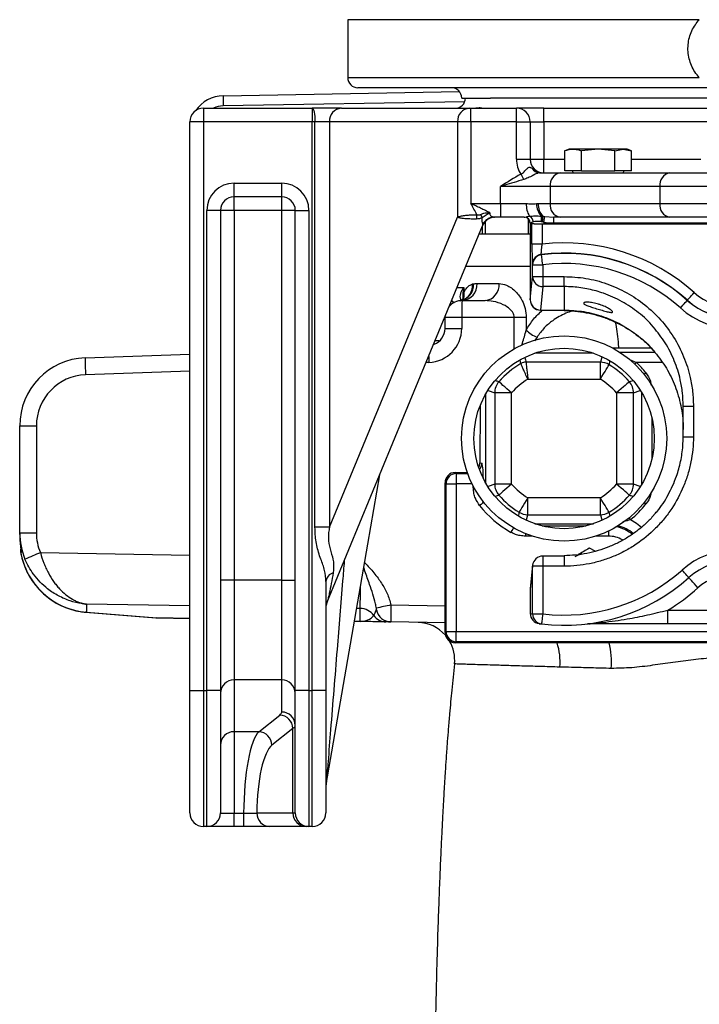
# Model space of a CAD drawing. Extents: x 36 to 632, y 43 to 1270.
# Tile 2 of 15: x 125 to 325, y 334 to 623. Entities that reach past the tile are written whole.
import ezdxf

# ---------------------------------------------------------------- set-up
doc = ezdxf.new("R2010")
doc.units = 0
doc.layers.get('0').update_dxf_attribs({"linetype": 'CONTINUOUS'})

msp = doc.modelspace()

# ---------------------------------------------------------------- linework, layer by layer
at = {"color": 7, "linetype": 'CONTINUOUS'}
for p, q in [((221.79, 623.03), (221.79, 606.03)), ((325.13, 623.03), (221.79, 623.03)), ((221.79, 606.03), (325.13, 606.03)), ((185.21, 600.7), (254.63, 601.92)), ((443.79, 603.03), (224.79, 603.03)), ((256.18, 598.94), (185.19, 597.7)), ((255.29, 600.03), (263.8, 600.03)), ((414.39, 600.03), (263.8, 600.03)), ((179.39, 597.03), (211.39, 597.03)), ((179.39, 597.03), (179.39, 593.03)), ((219.92, 597.03), (211.39, 597.03)), ((211.39, 597.03), (211.39, 593.03)), ((219.92, 597.03), (257.56, 597.03)), ((257.56, 597.03), (258, 597.03)), ((258, 597.03), (271.39, 597.03)), ((258, 593.03), (258, 597.03)), ((279.39, 597.03), (271.39, 597.03)), ((271.39, 593.03), (271.39, 597.03)), ((279.39, 597.03), (391.39, 597.03)), ((279.39, 593.03), (279.39, 597.03)), ((175.39, 426.03), (175.39, 593.03)), ((179.39, 593.03), (175.39, 593.03)), ((211.39, 593.03), (179.39, 593.03)), ((179.39, 593.03), (179.39, 426.03)), ((212.18, 593.03), (211.39, 593.03)), ((211.39, 426.03), (211.39, 593.03)), ((212.18, 473.94), (212.18, 593.03)), ((216.45, 593.03), (212.18, 593.03)), ((254.09, 593.03), (216.45, 593.03)), ((216.45, 593.03), (216.45, 473.94)), ((258, 593.03), (254.09, 593.03)), ((254.09, 593.03), (254.09, 565.03)), ((258, 593.03), (258, 569.03)), ((271.39, 593.03), (258, 593.03)), ((271.39, 582.03), (271.39, 593.03)), ((271.39, 593.03), (275.39, 593.03)), ((275.39, 593.03), (275.39, 582.03)), ((275.39, 593.03), (279.39, 593.03)), ((279.39, 593.03), (279.39, 582.03)), ((391.39, 593.03), (279.39, 593.03)), ((286.89, 585.03), (285.57, 584.55)), ((285.57, 578.63), (285.57, 584.55)), ((288.03, 585.03), (286.89, 585.03)), ((295.39, 585.03), (288.03, 585.03)), ((295.39, 585.03), (290.48, 584.55)), ((290.48, 578.63), (290.48, 584.55)), ((300.3, 584.55), (295.39, 585.03)), ((302.75, 585.03), (295.39, 585.03)), ((300.3, 584.55), (302.75, 585.03)), ((300.3, 578.63), (300.3, 584.55)), ((302.75, 585.03), (305.2, 584.55)), ((303.89, 585.03), (302.75, 585.03)), ((305.2, 584.55), (303.89, 585.03)), ((305.2, 578.63), (305.2, 584.55)), ((271.39, 582.03), (275.39, 582.03)), ((275.39, 582.03), (279.39, 582.03)), ((279.39, 578.03), (279.39, 582.03)), ((279.39, 582.03), (285.57, 582.03)), ((305.2, 582.03), (325.57, 582.03)), ((290.48, 578.63), (285.57, 578.63)), ((287.73, 578.63), (288.07, 578.03)), ((290.48, 578.63), (300.3, 578.63)), ((305.2, 578.63), (300.3, 578.63)), ((302.7, 578.03), (303.05, 578.63)), ((278.12, 578.03), (284.22, 578.03)), ((284.22, 578.03), (316.45, 578.03)), ((316.45, 578.03), (354.33, 578.03)), ((188.39, 575.03), (202.39, 575.03)), ((188.39, 571.03), (188.39, 575.03)), ((202.39, 571.03), (202.39, 575.03)), ((281.31, 574.03), (266.74, 574.03)), ((266.74, 569.03), (266.74, 574.03)), ((313.54, 574.03), (281.31, 574.03)), ((281.31, 574.03), (281.31, 569.03)), ((313.54, 574.03), (313.54, 569.03)), ((357.24, 574.03), (313.54, 574.03)), ((202.39, 571.03), (188.39, 571.03)), ((188.39, 567.03), (188.39, 571.03)), ((202.39, 567.03), (202.39, 571.03)), ((180.39, 426.03), (180.39, 567.03)), ((184.39, 567.03), (180.39, 567.03)), ((184.39, 567.03), (184.39, 426.03)), ((188.39, 567.03), (184.39, 567.03)), ((188.39, 567.03), (188.39, 458.43)), ((202.39, 567.03), (188.39, 567.03)), ((202.39, 458.43), (202.39, 567.03)), ((206.39, 567.03), (202.39, 567.03)), ((206.39, 426.03), (206.39, 567.03)), ((206.39, 567.03), (210.39, 567.03)), ((210.39, 567.03), (210.39, 426.03)), ((258, 569.03), (266.74, 569.03)), ((266.74, 569.03), (274.29, 569.03)), ((266.74, 569.03), (266.74, 565.03)), ((277.8, 569.03), (281.31, 569.03)), ((281.31, 569.03), (313.54, 569.03)), ((313.54, 569.03), (357.24, 569.03)), ((216.45, 473.94), (254.09, 565.03)), ((266.74, 565.03), (264.9, 565.03)), ((273.68, 565.03), (266.74, 565.03)), ((274.78, 564.58), (274.78, 560.03)), ((278.71, 565.35), (279.2, 565.31)), ((279.2, 565.31), (279.71, 565.24)), ((279.71, 565.24), (282.39, 565.03)), ((284.22, 565.03), (282.39, 565.03)), ((282.39, 563.23), (282.39, 565.03)), ((316.45, 565.03), (284.22, 565.03)), ((354.33, 565.03), (316.45, 565.03)), ((261.31, 562.16), (261.31, 560.03)), ((262.23, 563.74), (262.23, 560.03)), ((275.39, 563.23), (275.39, 563.03)), ((275.45, 563.23), (275.39, 563.23)), ((276.6, 563.03), (275.39, 563.03)), ((275.44, 563.03), (275.44, 540.72)), ((275.95, 557.12), (275.95, 563.03)), ((276.6, 563.03), (278.95, 563.03)), ((278.95, 563.03), (391.83, 563.03)), ((278.95, 563.03), (278.95, 557.12)), ((279.39, 563.53), (279.39, 563.03)), ((391.39, 563.03), (279.39, 563.03)), ((388.39, 563.23), (282.39, 563.23)), ((261.31, 560.03), (260.28, 560.03)), ((262.23, 560.03), (261.31, 560.03)), ((274.78, 560.03), (262.23, 560.03)), ((275.44, 560.03), (274.78, 560.03)), ((278.95, 557.12), (275.95, 557.12)), ((278.68, 554.06), (278.75, 554)), ((275.44, 550.53), (256.47, 550.53)), ((276.12, 551.02), (279.12, 551.02)), ((276.12, 547.59), (276.12, 551.02)), ((279.12, 551.02), (279.12, 547.59)), ((275.44, 540.72), (276.12, 547.59)), ((276.12, 547.59), (279.12, 547.59)), ((279.12, 547.59), (285.39, 547.59)), ((279.12, 547.59), (279.12, 544.64)), ((285.39, 544.64), (285.39, 547.59)), ((255.88, 544.37), (255.88, 542.79)), ((258.45, 545.4), (258.77, 545.47)), ((259.83, 545.53), (266.27, 545.53)), ((279.12, 544.64), (278.44, 537.76)), ((285.39, 544.64), (279.12, 544.64)), ((285.39, 544.64), (285.39, 537.76)), ((255.16, 540.6), (255.01, 540.87)), ((255.33, 540.61), (255.01, 540.87)), ((255.56, 541.03), (255.56, 540.7)), ((255.36, 540.61), (254.98, 540.52)), ((255.39, 540.53), (262.21, 540.53)), ((321.56, 540.59), (321.61, 540.64)), ((250.4, 535.89), (250.39, 535.53)), ((250.39, 532.36), (250.39, 535.53)), ((255.3, 535.53), (250.39, 535.53)), ((255.3, 535.53), (255.3, 532.36)), ((270.75, 535.53), (255.3, 535.53)), ((274.26, 535.53), (270.75, 535.53)), ((270.75, 526.39), (270.75, 535.53)), ((274.26, 535.53), (274.26, 531.87)), ((278.44, 537.76), (285.39, 537.76)), ((278.44, 537.76), (278.44, 537.72)), ((278.44, 537.72), (285.39, 537.72)), ((285.39, 537.76), (285.39, 537.72)), ((250.39, 532.36), (255.3, 532.36)), ((277.43, 529.79), (276.72, 528.74)), ((247.51, 528.77), (248.63, 528.76)), ((310.94, 526.59), (299.65, 526.59)), ((310.95, 526.58), (299.67, 526.58)), ((144.67, 523.73), (175.39, 524.83)), ((294, 525.09), (276.78, 525.09)), ((296.45, 523.92), (296.04, 522.43)), ((301.78, 525.33), (312.02, 525.33)), ((245.66, 522.36), (244.85, 522.33)), ((272.69, 522.03), (272.46, 523.03)), ((296.04, 522.43), (274.19, 522.43)), ((296.04, 517.45), (296.04, 522.43)), ((304.58, 523.23), (306.63, 522.35)), ((314.26, 522.35), (306.63, 522.35)), ((175.39, 519.83), (144.76, 518.73)), ((274.73, 517.45), (296.04, 517.45)), ((305.55, 516.96), (304.57, 516.68)), ((262.33, 513.09), (262.33, 486.98)), ((263.12, 514.09), (264.99, 513.42)), ((264.99, 513.42), (264.99, 486.65)), ((269.97, 513.42), (264.99, 513.42)), ((269.97, 486.65), (269.97, 513.42)), ((300.81, 513.42), (300.81, 486.65)), ((305.79, 513.42), (300.81, 513.42)), ((305.79, 513.42), (307.77, 514.14)), ((305.79, 486.65), (305.79, 513.42)), ((308.21, 486.56), (308.21, 513.5)), ((260.72, 509.71), (260.59, 492.87)), ((260.73, 509.74), (260.6, 492.85)), ((320.39, 500.55), (320.39, 509.55)), ((320.39, 509.55), (323.39, 509.55)), ((323.39, 509.55), (323.39, 500.55)), ((125.39, 472.32), (125.39, 503.74)), ((125.39, 503.74), (130.3, 503.74)), ((130.3, 503.74), (130.3, 472.32)), ((311.2, 506.04), (311.2, 494.03)), ((320.39, 500.55), (323.39, 500.55)), ((260.58, 492.67), (260.59, 492.64)), ((260.59, 492.87), (260.6, 492.85)), ((260.6, 492.85), (261.17, 492.73)), ((253.39, 490.03), (256.94, 490.03)), ((253.39, 490.03), (253.68, 489.73)), ((253.68, 489.73), (257.05, 489.73)), ((253.68, 489.73), (253.68, 486.73)), ((250.39, 443.03), (250.39, 487.03)), ((250.69, 486.73), (250.39, 487.03)), ((250.69, 443.33), (250.69, 486.73)), ((250.69, 486.73), (253.68, 486.73)), ((258.33, 486.73), (253.68, 486.73)), ((253.68, 486.73), (253.68, 443.33)), ((258.7, 485.69), (258.7, 486)), ((264.99, 486.65), (263.1, 485.96)), ((269.97, 486.65), (264.99, 486.65)), ((305.79, 486.65), (300.81, 486.65)), ((307.78, 485.92), (305.79, 486.65)), ((258.87, 485.69), (258.7, 485.69)), ((265.13, 483.08), (266.21, 483.38)), ((296.04, 482.61), (274.73, 482.61)), ((274.73, 477.63), (274.73, 482.61)), ((296.04, 477.63), (296.04, 482.61)), ((274.31, 476.09), (274.73, 477.63)), ((274.73, 477.63), (296.04, 477.63)), ((296.04, 477.63), (296.45, 476.14)), ((298.88, 477.24), (298.64, 478.36)), ((276.78, 474.97), (294, 474.97)), ((278.92, 474.33), (291.86, 474.33)), ((125.39, 471.78), (125.39, 472.32)), ((125.39, 472.32), (130.3, 472.32)), ((216.45, 473.94), (212.18, 473.94)), ((274.01, 472.11), (274.01, 471.35)), ((298.39, 472.83), (298.39, 471.35)), ((276.11, 471.35), (274.01, 471.35)), ((298.39, 471.35), (294.67, 471.35)), ((131.47, 466.49), (175.39, 465.8)), ((294.53, 466.9), (292.89, 467.85)), ((276.14, 462.8), (275.45, 455.92)), ((276.14, 462.8), (276.12, 462.5)), ((285.39, 465.5), (279.12, 465.5)), ((279.12, 465.5), (279.12, 462.5)), ((285.39, 465.5), (285.39, 462.5)), ((276.12, 462.5), (275.44, 455.63)), ((279.12, 462.5), (276.12, 462.5)), ((276.12, 448.52), (276.12, 462.5)), ((279.12, 462.5), (279.12, 448.52)), ((285.39, 462.5), (279.12, 462.5)), ((188.39, 458.43), (184.39, 458.43)), ((188.39, 458.43), (188.39, 429.09)), ((202.39, 458.43), (188.39, 458.43)), ((202.39, 458.43), (206.39, 458.43)), ((202.39, 429.09), (202.39, 458.43)), ((215.39, 458.01), (215.39, 426.03)), ((275.45, 455.92), (275.44, 455.63)), ((275.44, 455.63), (275.44, 448.61)), ((175.39, 450.88), (145.04, 451.36)), ((145.04, 451.36), (145.04, 449.02)), ((144.75, 449.01), (165.38, 447.34)), ((145.04, 449.02), (144.76, 449.01)), ((145.04, 449.02), (165.66, 447.35)), ((225.47, 450.09), (224.42, 450.11)), ((225.47, 446.31), (225.47, 450.09)), ((234.47, 451.13), (250.39, 450.85)), ((276.12, 448.52), (279.12, 448.52)), ((315.84, 445.61), (315.84, 449.61)), ((315.84, 449.61), (354.94, 449.61)), ((165.38, 447.34), (165.66, 447.35)), ((165.66, 447.35), (175.39, 447.18)), ((175.39, 447.16), (165.66, 447.33)), ((223.76, 446.34), (225.47, 446.31)), ((225.47, 446.28), (223.76, 446.31)), ((250.39, 445.85), (234.5, 446.13)), ((278.26, 445.62), (278.26, 445.61)), ((278.26, 445.61), (278.32, 445.61)), ((354.94, 445.61), (315.84, 445.61)), ((250.39, 443.03), (250.69, 443.33)), ((250.69, 443.33), (253.68, 443.33)), ((253.68, 443.33), (417.09, 443.33)), ((253.68, 440.33), (253.68, 443.33)), ((253.68, 440.33), (253.39, 440.03)), ((417.39, 440.03), (253.39, 440.03)), ((417.09, 440.33), (253.68, 440.33)), ((202.39, 429.09), (188.39, 429.09)), ((188.39, 429.09), (188.39, 413.91)), ((202.39, 419.68), (202.39, 429.09)), ((175.39, 390.03), (175.39, 426.03)), ((175.39, 426.03), (179.39, 426.03)), ((179.39, 426.03), (180.39, 426.03)), ((179.39, 426.03), (179.39, 386.03)), ((184.39, 426.03), (180.39, 426.03)), ((180.39, 386.03), (180.39, 426.03)), ((184.39, 426.03), (184.39, 390.03)), ((206.39, 390.03), (206.39, 426.03)), ((210.39, 426.03), (206.39, 426.03)), ((210.39, 426.03), (211.39, 426.03)), ((210.39, 426.03), (210.39, 386.03)), ((215.39, 426.03), (211.39, 426.03)), ((211.39, 386.03), (211.39, 426.03)), ((215.39, 426.03), (215.39, 390.03)), ((195.67, 413.91), (201.84, 418.8)), ((195.67, 413.91), (188.39, 413.91)), ((188.39, 413.91), (188.39, 389.95)), ((205.71, 414.89), (199.54, 409.99)), ((205.71, 390.03), (205.71, 414.89)), ((188.39, 389.95), (191.22, 389.95)), ((188.39, 386.03), (188.39, 389.95)), ((191.22, 386.03), (191.22, 389.95)), ((195.08, 390.03), (205.71, 390.03)), ((205.71, 390.03), (206.39, 390.03)), ((180.39, 386.03), (179.39, 386.03)), ((191.22, 386.03), (188.39, 386.03)), ((209.57, 386.03), (198.95, 386.03)), ((210.39, 386.03), (209.57, 386.03)), ((211.39, 386.03), (210.39, 386.03))]:
    msp.add_line(p, q, dxfattribs=at)
at = {"color": 7, "linetype": 'CONTINUOUS', "flags": 128}
for points in [[(211.39, 597.03), (211.54, 596.96), (211.69, 596.73), (211.83, 596.36), (211.95, 595.86), (212.05, 595.25), (212.12, 594.56), (212.17, 593.81), (212.18, 593.03)], [(273.54, 576.1), (273.44, 576.27), (273.35, 576.46), (273.24, 576.64), (273.14, 576.84), (273.03, 577.04), (272.92, 577.24), (272.8, 577.45), (272.69, 577.66)], [(279.39, 563.53), (279.44, 563.82), (279.5, 564.1), (279.55, 564.36), (279.59, 564.61), (279.63, 564.82), (279.67, 565), (279.69, 565.14), (279.71, 565.24)], [(215.69, 451.78), (238.33, 506.54), (261.44, 562.47)], [(279.12, 551.02), (279.05, 551.6), (278.98, 552.15), (278.92, 552.66), (278.86, 553.11), (278.82, 553.48), (278.78, 553.76), (278.76, 553.94), (278.75, 554)], [(276.12, 551.02), (276.09, 551.06), (276.05, 551.09)], [(321.61, 540.64), (321.66, 540.69), (321.77, 540.82), (321.96, 541.03), (322.21, 541.31), (322.51, 541.65), (322.86, 542.03), (323.23, 542.45), (323.61, 542.88)], [(252.36, 540.52), (252.55, 540.37), (253.11, 539.98)], [(252.36, 540.52), (252.54, 540.37), (253.11, 539.98)], [(319.57, 538.35), (319.95, 538.79), (320.32, 539.2), (320.67, 539.58), (320.97, 539.92), (321.22, 540.2), (321.4, 540.41), (321.52, 540.54), (321.56, 540.59)], [(245.6, 524.14), (245.63, 523.34), (245.66, 522.36)], [(296.04, 517.45), (296.52, 518.24), (296.99, 519), (297.42, 519.7), (297.8, 520.33), (298.13, 520.86), (298.38, 521.28), (298.55, 521.56), (298.64, 521.7)], [(306.63, 522.35), (306.25, 521.94), (306.18, 521.87)], [(309.45, 519.27), (309.02, 518.93), (308.94, 518.86)], [(269.97, 513.42), (269.27, 514.02), (268.6, 514.61), (267.98, 515.15), (267.42, 515.63), (266.95, 516.04), (266.58, 516.36), (266.33, 516.57), (266.21, 516.68)], [(304.57, 516.68), (304.44, 516.57), (304.19, 516.36), (303.83, 516.04), (303.36, 515.63), (302.8, 515.15), (302.17, 514.61), (301.5, 514.02), (300.81, 513.42)], [(215.45, 398.37), (227.69, 468.96), (231.22, 489.35)], [(269.97, 486.65), (269.27, 486.04), (268.6, 485.46), (267.98, 484.92), (267.42, 484.43), (266.95, 484.02), (266.58, 483.71), (266.33, 483.49), (266.21, 483.38)], [(304.57, 483.38), (304.44, 483.49), (304.19, 483.71), (303.83, 484.02), (303.36, 484.43), (302.8, 484.92), (302.17, 485.46), (301.5, 486.04), (300.81, 486.65)], [(261.77, 481.29), (261.42, 481.01), (261, 480.68), (260.57, 480.34)], [(274.73, 482.61), (274.25, 481.83), (273.79, 481.07), (273.36, 480.36), (272.97, 479.73), (272.65, 479.2), (272.39, 478.79), (272.22, 478.51), (272.13, 478.36)], [(298.64, 478.36), (298.55, 478.51), (298.38, 478.79), (298.13, 479.2), (297.8, 479.73), (297.42, 480.36), (296.99, 481.07), (296.52, 481.83), (296.04, 482.61)], [(309.45, 480.79), (309.02, 481.14), (308.94, 481.21)], [(304.91, 476.2), (304.56, 476.62), (304.49, 476.71)], [(304.91, 476.2), (306.68, 475.16), (308.16, 474.02)], [(270.52, 473.8), (270.3, 473.41), (270.04, 472.95), (269.77, 472.46)], [(125.9, 466.59), (125.85, 467.03), (125.87, 467.35)], [(288.64, 465.39), (289.63, 465.88), (290.66, 466.23)], [(322.05, 459.15), (322.02, 459.19), (321.9, 459.32), (321.72, 459.53), (321.47, 459.8), (321.17, 460.14), (320.82, 460.53), (320.44, 460.95), (320.05, 461.38)], [(324.72, 456.17), (324.2, 456.75), (323.7, 457.31), (323.24, 457.82), (322.84, 458.28), (322.5, 458.65), (322.26, 458.92), (322.11, 459.09), (322.05, 459.15)], [(279.12, 448.52), (279.05, 447.94), (278.98, 447.38), (278.92, 446.87), (278.87, 446.42), (278.82, 446.05), (278.79, 445.77), (278.77, 445.6), (278.76, 445.54)], [(233.01, 446.15), (232.62, 446.16), (232.21, 446.17), (231.76, 446.18), (231.28, 446.18), (230.78, 446.19), (230.26, 446.2), (229.71, 446.21), (229.14, 446.22), (228.56, 446.23), (227.96, 446.24), (227.35, 446.25), (226.73, 446.26), (226.1, 446.27), (225.47, 446.28)]]:
    msp.add_lwpolyline(points, dxfattribs=at)
at = {"color": 7, "linetype": 'CONTINUOUS'}
for radius in [30.15, 26.5]:
    msp.add_circle((285.39, 500.03), radius, dxfattribs=at)
for centre, radius, start, end in [((224.79, 606.03), 3, 180, 270), ((252.29, 600.03), 3, 0, 90), ((185.39, 590.7), 10, 91, 145.812), ((213.86, 598.95), 28.7, 176.5049, 182.4955), ((253.39, 600.03), 3, 270, 0), ((179.39, 593.03), 4, 90, 180), ((185.31, 590.7), 7, 91, 115.3307), ((220.2, 593.28), 3.76, 94.3192, 183.7492), ((257.85, 593.28), 3.76, 94.319, 183.7493), ((271.39, 593.03), 4, 0, 90), ((279.39, 582.03), 8, 180, 213.169), ((279.39, 582.03), 4, 180, 270), ((278.19, 580.56), 2.53, 208.9391, 268.5127), ((284.87, 574.5), 3.59, 100.3458, 187.516), ((317.09, 574.5), 3.59, 100.3458, 187.516), ((188.39, 567.03), 8, 90, 180), ((202.39, 567.03), 8, 0, 90), ((188.39, 567.03), 4, 90, 180), ((202.39, 567.03), 4, 0, 90), ((280.28, 568.58), 6.01, 175.7219, 212.9078), ((282.41, 568.9), 5.13, 178.8017, 223.8726), ((282.47, 568.66), 4.68, 175.4956, 225.7357), ((284.87, 568.56), 3.59, 172.484, 259.6542), ((317.09, 568.56), 3.59, 172.484, 259.6542), ((255.64, 565.62), 4.15, 343.9647, 1.8103), ((256.1, 562.5), 5.74, 25.0591, 35.0561), ((265.17, 561.03), 4, 90.0167, 158.7614), ((264.92, 561.17), 3.86, 90.3443, 151.1901), ((273.59, 563.23), 1.8, 0, 90), ((273.66, 563.25), 1.79, 359.549, 89.5437), ((274.28, 563.48), 2.08, 4.7743, 62.5493), ((273.44, 564.53), 5.33, 351.1089, 8.8911), ((270.68, 565.44), 8.52, 347.7471, 359.1051), ((285.39, 500.14), 57.34, 48.1897, 96.4499), ((279.05, 551.09), 3, 120.5572, 179.982), ((279.12, 551.02), 3, 97.038, 179.9828), ((279.05, 551.09), 3, 97.1118, 120.5539), ((285.39, 500.14), 54.34, 48.1897, 97.0917), ((285.39, 500.14), 54.27, 48.1897, 97.021), ((285.39, 500.14), 51.27, 48.1897, 97.021), ((279.11, 547.63), 2.99, 180.6402, 270.2281), ((254.07, 545.15), 4.71, 279.2402, 3.8794), ((253.9, 544.94), 4.57, 288.5708, 5.7358), ((255.09, 545.27), 4.75, 273.5643, 3.1685), ((261.69, 545.11), 4.61, 276.4925, 5.2762), ((252.68, 541.96), 3.31, 337.6424, 14.6687), ((335.39, 556.04), 17.66, 228.1897, 311.8103), ((255.39, 535.53), 5, 90, 138.9748), ((326.98, 536.78), 71.69, 177.0015, 180.9988), ((278.44, 540.72), 3, 180, 270), ((278.43, 540.75), 2.99, 180.6404, 270.2279), ((335.39, 556.04), 23.73, 228.1897, 311.8103), ((335.39, 556.04), 20.73, 228.1897, 311.8103), ((335.39, 556.04), 20.66, 228.1897, 311.8103), ((245.3, 532.36), 10, 272.0618, 0), ((245.39, 532.36), 5, 290.6836, 0), ((280.85, 538.44), 9.3, 224.9218, 248.4223), ((145.39, 503.74), 20, 92.0618, 180), ((216.34, 522.56), 71.69, 179.0642, 183.0594), ((285.39, 500.03), 25.4, 119.9874, 139.036), ((274.19, 519.42), 3.01, 90.1176, 119.8677), ((296.03, 517.41), 5.02, 58.6713, 89.8768), ((285.39, 500.03), 25.4, 40.964, 58.5475), ((285.39, 500.03), 30.81, 38.6385, 46.4016), ((145.3, 503.74), 15, 92.0618, 180), ((270.01, 513.4), 5.02, 139.2028, 179.8333), ((285.39, 500.03), 20.42, 121.4525, 139.036), ((285.39, 500.03), 20.42, 40.964, 58.5475), ((300.77, 513.4), 5.02, 0.167, 40.797), ((258.16, 492.74), 3.01, 321.5823, 359.9171), ((253.69, 486.73), 3, 90.0202, 179.9798), ((270.01, 486.66), 5.02, 180.1671, 220.7968), ((285.39, 500.03), 20.42, 220.964, 238.5475), ((285.39, 500.03), 20.42, 301.4525, 319.036), ((300.77, 486.66), 5.02, 319.2034, 359.8326), ((285.39, 500.03), 25.4, 220.964, 238.5475), ((285.39, 500.03), 25.4, 301.4525, 319.036), ((285.39, 500.03), 31.69, 218.4296, 240.4614), ((285.39, 500.03), 30.81, 309.3234, 321.3615), ((274.74, 482.65), 5.02, 238.6722, 269.8758), ((296.03, 482.65), 5.02, 270.1242, 301.3277), ((298.39, 462.97), 11.76, 51.4319, 76.0023), ((298.39, 462.97), 11.36, 51.9204, 78.0218), ((298.39, 462.97), 8.38, 60.0633, 90), ((127.64, 467.03), 2, 162.5578, 189.4906), ((207.36, 281.94), 199.54, 112.3524, 113.7639), ((335.39, 444.24), 23, 48.1897, 131.8103), ((279.12, 462.5), 3, 90, 174.3466), ((335.39, 444.24), 20, 48.1897, 131.8103), ((218.31, 457.73), 2.93, 105.317, 174.5144), ((285.39, 500.14), 52, 263.0786, 311.8103), ((335.39, 444.24), 16, 48.1897, 131.8103), ((285.39, 500.14), 55, 263.0786, 311.8103), ((278.44, 455.63), 3, 174.3466, 180), ((285.39, 500.14), 59, 301.0688, 311.8103), ((219.39, 450.24), 4, 157.4158, 180.0012), ((225.39, 445.09), 5.01, 36.0495, 89.0498), ((321.64, 45.13), 415.25, 102.1166, 102.7189), ((234.6, 450.59), 4.46, 191.4567, 268.7708), ((278.44, 448.61), 3, 180, 262.3224), ((282.39, 500.14), 52, 262.3224, 263.0786), ((278.44, 448.61), 3, 179.9931, 262.3198), ((279.12, 448.52), 3, 179.9936, 263.075), ((165.74, 451.83), 4.5, 265.3784, 269), ((166.26, 447.34), 0.597, 178.8163, 181.1837), ((226.03, 446.3), 0.559, 178.7369, 181.2631), ((233.09, 450.64), 4.48, 215.5008, 268.9773), ((242.24, 434.99), 11, 41.405, 88.875), ((285.39, 500.14), 55, 262.3224, 262.5552), ((285.39, 500.14), 55, 262.5552, 263.0786), ((292.77, 447.76), 2.16, 270.0465, 285.4523), ((253.69, 443.33), 3, 180.0202, 269.9798), ((242.24, 434.99), 11, 353.7762, 30.1854), ((267.4, 434.6), 16.81, 354.1599, 18.8649), ((275.9, 434.45), 23.43, 355.1789, 13.7685), ((188.34, 425.13), 3.96, 89.3744, 179.36), ((202.43, 425.13), 3.96, 0.6405, 90.6254), ((202.43, 415.72), 3.96, 0.6405, 90.6258), ((201.56, 414.66), 4.15, 3.1716, 86.1084), ((188.34, 409.95), 3.96, 89.3731, 179.3608), ((195.39, 409.76), 4.15, 3.1719, 86.1081), ((219.39, 397.69), 4, 170.1557, 180.0009), ((179.39, 390.03), 4, 180, 270), ((180.39, 390.03), 4, 270, 0), ((199.02, 389.96), 3.93, 179.0238, 268.99), ((209.64, 389.96), 3.93, 179.0237, 268.9902), ((210.39, 390.03), 4, 180, 270), ((211.39, 390.03), 4, 270, 0)]:
    msp.add_arc(centre, radius, start, end, dxfattribs=at)
for centre, major_axis, ratio, start_param, end_param in [((260.56, 535.53), (-2.68, 9.94), 0.424971, 0.643968, 0.90327), ((257.04, 492.96), (3.55, -0.37), 0.840052, 5.934616, 6.301462), ((257.57, 492.86), (2.88, 0.96), 0.982575, 5.883963, 5.952255), ((261.17, 486.73), (0, 6), 0.087489, 4.959587, 6.265732), ((253.39, 487.03), (-2.12, 2.12), 0.999695, 5.497939, 7.068431), ((145.39, 472.35), (4.59, 19.53), 0.996924, 1.802255, 2.199813), ((145.39, 471.75), (-4.59, 19.53), 0.996924, 1.339338, 1.373233), ((145.3, 472.35), (2.41, 14.89), 0.994227, 1.732007, 2.129566), ((145.39, 469.06), (-13.88, 15.13), 0.952123, 0.97067, 2.357415), ((145.39, 467.03), (20, 0), 0.099452, 3.308191, 3.367959), ((225.39, 465.01), (-0.08, 15), 0.005814, 3.246191, 4.091708), ((225.39, 450.79), (4.95, -0.81), 0.89025, 4.874157, 5.80195), ((253.39, 443.03), (-2.12, -2.12), 0.999695, 5.497939, 7.068431), ((186.39, 419.68), (16, 0), 0.212557, 6.021386, 6.283185), ((196.84, 389.45), (0, 25), 0.225077, 0.20944, 1.550796), ((186.39, 415.77), (20, 0), 0.170045, 6.021386, 6.283185), ((200.71, 389.45), (0, 21), 0.267949, 0.20944, 1.543175)]:
    msp.add_ellipse(centre, major_axis=major_axis, ratio=ratio, start_param=start_param, end_param=end_param, dxfattribs=at)
for points, knots in [([(325.13, 606.03), (324.68, 606.57), (323.77, 607.65), (322.78, 609.52), (322.1, 611.52), (321.77, 613.61), (321.79, 615.72), (322.16, 617.79), (322.89, 619.77), (323.87, 621.55), (324.72, 622.55), (325.13, 623.03)], [0, 0, 0, 0, 0.112712, 0.22542, 0.338155, 0.450886, 0.563156, 0.675428, 0.78749, 0.899555, 1, 1, 1, 1]), ([(258.48, 597.05), (258.82, 597.07), (259.79, 597.13), (260.87, 597.28), (261.26, 597.07), (261.24, 597.04), (261.23, 597.04)], [0, 0, 0, 0, 0.201055, 0.577241, 0.981367, 1, 1, 1, 1]), ([(285.57, 584.55), (285.6, 584.56), (286.41, 584.86), (287.23, 584.94), (288.03, 585.03)], [0, 0, 0, 0, 0.029596, 1, 1, 1, 1]), ([(288.03, 585.03), (288.64, 584.98), (289.47, 584.91), (290.28, 584.62), (290.48, 584.55)], [0, 0, 0, 0, 0.7513995, 1, 1, 1, 1]), ([(272.69, 577.66), (272.88, 577.74), (273.05, 577.86), (273.36, 578.11), (273.51, 578.25), (273.78, 578.53), (273.91, 578.67), (274.16, 578.94), (274.29, 579.07), (274.53, 579.31), (274.65, 579.42), (274.9, 579.59), (275.02, 579.65), (275.22, 579.68), (275.28, 579.68), (275.42, 579.66), (275.49, 579.64), (275.69, 579.54), (275.83, 579.44), (275.97, 579.34)], [0, 0, 0, 0, 0.125, 0.125, 0.25, 0.25, 0.375, 0.375, 0.5, 0.5, 0.625, 0.625, 0.75, 0.75, 0.8125, 0.8125, 0.875, 0.875, 1, 1, 1, 1]), ([(275.97, 579.34), (276.21, 579.16), (276.45, 578.99), (276.97, 578.67), (277.24, 578.53), (277.82, 578.29), (278.13, 578.19), (278.59, 578.1), (278.75, 578.07), (279.07, 578.04), (279.23, 578.03), (279.39, 578.03)], [0, 0, 0, 0, 0.25, 0.25, 0.5, 0.5, 0.75, 0.75, 0.875, 0.875, 1, 1, 1, 1]), ([(273.54, 576.1), (271.63, 575.53), (269.43, 574.87), (267.17, 574.17), (266.82, 574.05), (266.75, 574.03), (266.74, 574.03)], [0, 0, 0, 0, 0.843181, 0.971665, 0.996007, 1, 1, 1, 1]), ([(278.12, 578.03), (277.98, 578.02), (277.76, 577.99), (277.2, 577.78), (276.68, 577.51), (275.82, 577.07), (274.88, 576.56), (273.96, 576.25), (273.54, 576.1)], [0, 0, 0, 0, 0.1389555, 0.2283182, 0.4450262, 0.4781374, 0.7624659, 1, 1, 1, 1]), ([(259.79, 565.75), (259.2, 566.84), (258.6, 567.93), (258, 569.03), (258, 569.03)], [0, 0, 0, 0, 0.995189, 1, 1, 1, 1]), ([(263.61, 566.32), (263.17, 566.53), (262.71, 566.75), (261.79, 567.2), (261.32, 567.42), (260.38, 567.88), (259.9, 568.11), (259.19, 568.45), (258.95, 568.57), (258.6, 568.74), (258.48, 568.8), (258.24, 568.92), (258.12, 568.97), (258, 569.03)], [0, 0, 0, 0, 0.25, 0.25, 0.5, 0.5, 0.75, 0.75, 0.875, 0.875, 0.9375, 0.9375, 1, 1, 1, 1]), ([(274.29, 569.03), (274.81, 569.03), (275.32, 568.96), (276.07, 568.93), (276.32, 568.94), (276.8, 568.97), (277.04, 568.99), (277.28, 569.01)], [0, 0, 0, 0, 0.5, 0.5, 0.75, 0.75, 1, 1, 1, 1]), ([(277.28, 569.01), (277.36, 569.02), (277.44, 569.02), (277.52, 569.03), (277.61, 569.03), (277.71, 569.03), (277.8, 569.03)], [0, 0, 0, 0, 0.0002853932, 0.0002853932, 0.0002853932, 0.0006160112, 0.0006160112, 0.0006160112, 0.0006160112]), ([(254.09, 565.03), (254.09, 565.03), (254.21, 565.08), (254.6, 565.24), (255.5, 565.45), (256.86, 565.62), (258.37, 565.72), (259.32, 565.74), (259.79, 565.75)], [0, 0, 0, 0, 0.002389, 0.10571, 0.327573, 0.550658, 0.774834, 1, 1, 1, 1]), ([(259.63, 564.48), (259.39, 564.48), (259.14, 564.48), (258.64, 564.48), (258.38, 564.48), (257.86, 564.49), (257.59, 564.5), (257.07, 564.51), (256.81, 564.52), (256.05, 564.56), (255.56, 564.61), (254.93, 564.73), (254.73, 564.77), (254.46, 564.86), (254.38, 564.9), (254.23, 564.96), (254.15, 565), (254.09, 565.03)], [0, 0, 0, 0, 0.125, 0.125, 0.25, 0.25, 0.375, 0.375, 0.5, 0.5, 0.75, 0.75, 0.875, 0.875, 0.9375, 0.9375, 1, 1, 1, 1]), ([(261.3, 564.92), (261.04, 564.77), (260.77, 564.66), (260.21, 564.51), (259.92, 564.48), (259.63, 564.48)], [0, 0, 0, 0, 0.5, 0.5, 1, 1, 1, 1]), ([(259.79, 565.75), (259.98, 565.71), (260.27, 565.65), (260.62, 565.7), (260.76, 565.77), (260.8, 565.79)], [0, 0, 0, 0, 0.569873, 0.885708, 1, 1, 1, 1]), ([(260.8, 565.79), (261.22, 566.02), (261.68, 566.17), (262.39, 566.3), (262.64, 566.33), (263, 566.35), (263.13, 566.35), (263.37, 566.34), (263.49, 566.33), (263.61, 566.32)], [0, 0, 0, 0, 0.5, 0.5, 0.75, 0.75, 0.875, 0.875, 1, 1, 1, 1]), ([(261.3, 564.92), (261.66, 565.22), (262.04, 565.48), (262.64, 565.82), (262.84, 565.92), (263.13, 566.07), (263.23, 566.12), (263.42, 566.22), (263.52, 566.27), (263.61, 566.32)], [0, 0, 0, 0, 0.5, 0.5, 0.75, 0.75, 0.875, 0.875, 1, 1, 1, 1]), ([(261.54, 563.03), (261.46, 563.28), (261.32, 563.73), (261.31, 564.55), (261.3, 564.92)], [0, 0, 0, 0, 0.5376702, 1, 1, 1, 1]), ([(263.61, 566.32), (263.57, 566.21), (263.55, 566.11), (263.56, 565.91), (263.59, 565.81), (263.71, 565.56), (263.85, 565.44), (264.14, 565.24), (264.3, 565.16), (264.61, 565.06), (264.76, 565.03), (264.9, 565.03)], [0, 0, 0, 0, 0.125, 0.125, 0.25, 0.25, 0.5, 0.5, 0.75, 0.75, 1, 1, 1, 1]), ([(273.68, 565.03), (273.83, 565.03), (274.06, 565.08), (274.46, 565.17), (274.6, 565.2), (274.91, 565.26), (275.07, 565.29), (275.24, 565.32)], [0, 0, 0, 0, 0.5, 0.5, 0.75, 0.75, 1, 1, 1, 1]), ([(275.24, 565.32), (275.76, 565.35), (276.82, 565.41), (278.07, 565.37), (278.71, 565.35)], [0, 0, 0, 0, 0.494051, 1, 1, 1, 1]), ([(261.37, 562.49), (261.46, 562.63), (261.58, 562.84), (261.55, 562.99), (261.54, 563.03)], [0, 0, 0, 0, 0.698085, 1, 1, 1, 1]), ([(276.35, 563.65), (276.18, 563.57), (275.8, 563.39), (275.55, 563.24), (275.46, 563.23), (275.45, 563.23)], [0, 0, 0, 0, 0.407065, 0.904533, 1, 1, 1, 1]), ([(278.71, 563.7), (278.62, 563.71), (278.12, 563.79), (277.24, 563.82), (276.65, 563.71), (276.35, 563.65)], [0, 0, 0, 0, 0.104757, 0.550719, 1, 1, 1, 1]), ([(275.95, 557.12), (275.95, 556.69), (275.95, 555.59), (275.96, 553.91), (275.98, 552.37), (276.01, 551.32), (276.04, 551.16), (276.05, 551.09)], [0, 0, 0, 0, 0.137536, 0.354507, 0.570028, 0.785006, 1, 1, 1, 1]), ([(278.68, 554.06), (278.67, 554.1), (278.66, 554.18), (278.7, 554.72), (278.77, 555.5), (278.86, 556.34), (278.92, 556.9), (278.95, 557.12)], [0, 0, 0, 0, 0.213064, 0.426867, 0.642645, 0.861168, 1, 1, 1, 1]), ([(285.39, 547.59), (287.52, 547.49), (291.79, 547.28), (298.01, 545.62), (303.87, 542.99), (309.22, 539.42), (313.88, 534.99), (317.74, 529.85), (320.68, 524.12), (322.4, 518.68), (323.25, 513.78), (323.34, 510.96), (323.39, 509.55)], [0, 0, 0, 0, 0.107204, 0.214408, 0.32161, 0.428811, 0.536081, 0.643351, 0.750743, 0.858137, 0.929068, 1, 1, 1, 1]), ([(253.95, 544.35), (254.33, 544.36), (254.91, 544.36), (255.63, 544.37), (255.88, 544.37)], [0, 0, 0, 0, 0.645822, 1, 1, 1, 1]), ([(255.01, 540.87), (254.91, 541.14), (254.87, 541.42), (254.87, 541.99), (254.92, 542.28), (255.08, 542.87), (255.19, 543.17), (255.41, 543.62), (255.5, 543.77), (255.68, 544.07), (255.78, 544.22), (255.88, 544.37)], [0, 0, 0, 0, 0.25, 0.25, 0.5, 0.5, 0.75, 0.75, 0.875, 0.875, 1, 1, 1, 1]), ([(255.88, 544.37), (255.88, 544.36), (255.67, 543.24), (255.64, 542.13), (255.6, 541.03)], [0, 0, 0, 0, 0.005358, 1, 1, 1, 1]), ([(255.88, 542.79), (256.12, 543.23), (256.61, 544.11), (257.48, 544.97), (258.14, 545.26), (258.45, 545.4)], [0, 0, 0, 0, 0.3348341, 0.6799956, 1, 1, 1, 1]), ([(266.27, 545.53), (267, 545.44), (268.21, 545.29), (269.9, 544.3), (271.16, 543.22), (272.23, 541.93), (273.2, 540.35), (274.06, 538.22), (274.19, 536.43), (274.26, 535.53)], [0, 0, 0, 0, 0.210027, 0.346565, 0.483029, 0.589885, 0.696618, 0.847, 1, 1, 1, 1]), ([(311.69, 532.68), (311.65, 532.73), (310.42, 534.38), (307.34, 537.01), (302.47, 540.39), (297.47, 542.63), (292.6, 543.99), (288.69, 544.57), (286.27, 544.62), (285.39, 544.64)], [0, 0, 0, 0, 0.006149, 0.207173, 0.402467, 0.603432, 0.756025, 0.911277, 1, 1, 1, 1]), ([(255.88, 540.87), (255.88, 540.87), (255.91, 540.91), (255.75, 540.75), (255.48, 540.66), (255.35, 540.62)], [0, 0, 0, 0, 0.112237, 0.577425, 1, 1, 1, 1]), ([(252.36, 540.49), (252.47, 540.39), (252.72, 540.18), (252.99, 540.02), (253.15, 539.94)], [0, 0, 0, 0, 0.4465, 1, 1, 1, 1]), ([(270.75, 535.53), (270.72, 535.81), (270.68, 536.27), (270.27, 537.16), (269.29, 538.31), (267.27, 539.54), (264.77, 540.37), (262.99, 540.48), (262.21, 540.53)], [0, 0, 0, 0, 0.068459, 0.116416, 0.247287, 0.461898, 0.763116, 1, 1, 1, 1]), ([(291.14, 539.75), (291.14, 539.8), (291.17, 539.85), (291.28, 539.93), (291.36, 539.96), (291.59, 540.01), (291.72, 540.03), (292.05, 540.06), (292.24, 540.06), (292.65, 540.04), (292.87, 540.03), (293.36, 539.97), (293.61, 539.93), (294.14, 539.84), (294.42, 539.78), (294.96, 539.64), (295.24, 539.57), (295.79, 539.4), (296.06, 539.3), (296.59, 539.11), (296.84, 539.01), (297.33, 538.8), (297.56, 538.69), (298, 538.47), (298.21, 538.36), (298.58, 538.14), (298.75, 538.04), (299.05, 537.83), (299.18, 537.74), (299.4, 537.55), (299.48, 537.47), (299.6, 537.33), (299.63, 537.26), (299.64, 537.16), (299.62, 537.12), (299.54, 537.08), (299.51, 537.07), (299.43, 537.06), (299.38, 537.05), (299.22, 537.05), (299.08, 537.06), (298.77, 537.11), (298.58, 537.15), (298.18, 537.24), (297.96, 537.29), (297.49, 537.42), (297.25, 537.48), (296.73, 537.63), (296.46, 537.7), (295.92, 537.86), (295.64, 537.94), (295.1, 538.11), (294.82, 538.19), (294.28, 538.35), (294.02, 538.44), (293.51, 538.6), (293.27, 538.68), (292.81, 538.84), (292.59, 538.91), (292.2, 539.06), (292.02, 539.13), (291.71, 539.27), (291.58, 539.34), (291.36, 539.47), (291.28, 539.53), (291.17, 539.65), (291.14, 539.7), (291.14, 539.75)], [0, 0, 0, 0, 0.03125, 0.03125, 0.0625, 0.0625, 0.09375, 0.09375, 0.125, 0.125, 0.15625, 0.15625, 0.1875, 0.1875, 0.21875, 0.21875, 0.25, 0.25, 0.28125, 0.28125, 0.3125, 0.3125, 0.34375, 0.34375, 0.375, 0.375, 0.40625, 0.40625, 0.4375, 0.4375, 0.46875, 0.46875, 0.5, 0.5, 0.53125, 0.53125, 0.546875, 0.546875, 0.5625, 0.5625, 0.59375, 0.59375, 0.625, 0.625, 0.65625, 0.65625, 0.6875, 0.6875, 0.71875, 0.71875, 0.75, 0.75, 0.78125, 0.78125, 0.8125, 0.8125, 0.84375, 0.84375, 0.875, 0.875, 0.90625, 0.90625, 0.9375, 0.9375, 0.96875, 0.96875, 1, 1, 1, 1]), ([(274.26, 531.87), (274.94, 532.99), (276.31, 535.23), (278.14, 536.89), (279.06, 537.72)], [0, 0, 0, 0, 0.498429, 1, 1, 1, 1]), ([(287.86, 537.48), (287.21, 537.27), (285.13, 536.58), (282.34, 534.94), (279.46, 532.6), (278.11, 530.73), (277.43, 529.79)], [0, 0, 0, 0, 0.154584, 0.495482, 0.743855, 1, 1, 1, 1]), ([(285.39, 537.76), (287.33, 537.67), (291.26, 537.48), (296.97, 535.95), (302.42, 533.54), (307.25, 530.2), (310.36, 527.56), (311.57, 525.94), (311.62, 525.87)], [0, 0, 0, 0, 0.195986, 0.397686, 0.593643, 0.795294, 0.991334, 1, 1, 1, 1]), ([(285.39, 537.59), (285.89, 537.59), (287.52, 537.6), (290.26, 537.29), (293.58, 536.66), (296.84, 535.71), (300, 534.46), (303.01, 532.93), (305.83, 531.15), (308.41, 529.12), (310.33, 527.34), (311.3, 526.18), (311.58, 525.85)], [0, 0, 0, 0, 0.051278, 0.164612, 0.279024, 0.393988, 0.508809, 0.622805, 0.735506, 0.84661, 0.956022, 1, 1, 1, 1]), ([(301.48, 526.59), (301.44, 527.2), (301.33, 528.91), (301, 531.44), (300.7, 533.35), (300.52, 534.13), (300.52, 534.14)], [0, 0, 0, 0, 0.215975, 0.605867, 0.995807, 1, 1, 1, 1]), ([(320.39, 509.55), (320.35, 510.84), (320.26, 513.44), (319.49, 517.93), (317.91, 522.94), (315.29, 528.18), (312.86, 531.21), (311.69, 532.68)], [0, 0, 0, 0, 0.153538, 0.308977, 0.539592, 0.776851, 1, 1, 1, 1]), ([(272.98, 527.49), (273.03, 527.65), (273.5, 529.12), (273.9, 530.58), (274.26, 531.87)], [0, 0, 0, 0, 0.112523, 1, 1, 1, 1]), ([(273.81, 523.85), (273.82, 523.82), (273.94, 523.35), (274.07, 522.88), (274.19, 522.43)], [0, 0, 0, 0, 0.057999, 1, 1, 1, 1]), ([(311.62, 525.87), (312.82, 524.38), (315.24, 521.38), (317.88, 516.12), (319.69, 510.44), (320.34, 505.86), (320.38, 503.26), (320.39, 502.67)], [0, 0, 0, 0, 0.226065, 0.455855, 0.69227, 0.930297, 1, 1, 1, 1]), ([(274.73, 517.45), (274.73, 517.46), (274.48, 517.99), (273.99, 519.06), (273.48, 520.21), (273.09, 521.11), (272.8, 521.78), (272.73, 521.95), (272.69, 522.03)], [0, 0, 0, 0, 0.002294, 0.238509, 0.475009, 0.574557, 0.796396, 1, 1, 1, 1]), ([(274.19, 522.43), (274.2, 522.34), (274.22, 522.16), (274.29, 521.44), (274.4, 520.46), (274.54, 519.22), (274.67, 518.04), (274.73, 517.46), (274.73, 517.45)], [0, 0, 0, 0, 0.203662, 0.425502, 0.525026, 0.761468, 0.997705, 1, 1, 1, 1]), ([(298.64, 521.7), (298.71, 522), (298.79, 522.38), (298.87, 522.76), (298.88, 522.84)], [0, 0, 0, 0, 0.792205, 1, 1, 1, 1]), ([(309.45, 519.27), (309.98, 518.52), (310.76, 517.42), (310.91, 516.1), (310.96, 515.68)], [0, 0, 0, 0, 0.677395, 1, 1, 1, 1]), ([(266.21, 516.68), (265.9, 516.77), (265.55, 516.87), (265.21, 516.97), (265.16, 516.98)], [0, 0, 0, 0, 0.881452, 1, 1, 1, 1]), ([(323.39, 500.55), (323.39, 498.04), (323.14, 495.57), (322.42, 491.93), (322.12, 490.72), (321.4, 488.33), (320.97, 487.15), (319.55, 483.69), (318.38, 481.51), (316.66, 478.93), (316.3, 478.42), (315.56, 477.41), (315.18, 476.92), (313.99, 475.46), (313.15, 474.54), (310.52, 471.91), (308.61, 470.33), (306.02, 468.59), (305.49, 468.26), (304.42, 467.61), (303.88, 467.3), (302.23, 466.42), (299.99, 465.36), (297.66, 464.52), (295.88, 463.98), (295.28, 463.81), (294.07, 463.5), (293.45, 463.36), (290.38, 462.75), (287.9, 462.5), (285.39, 462.5)], [0, 0, 0, 0, 0.125, 0.125, 0.1875, 0.1875, 0.25, 0.25, 0.375, 0.375, 0.40625, 0.40625, 0.4375, 0.4375, 0.5, 0.5, 0.625, 0.625, 0.65625, 0.65625, 0.6875, 0.6875, 0.75, 0.8125, 0.8125, 0.84375, 0.84375, 0.875, 0.875, 1, 1, 1, 1]), ([(311.72, 477.58), (312.06, 477.92), (313.75, 479.65), (316.09, 483.47), (318.38, 488.42), (319.73, 493.3), (320.31, 497.21), (320.37, 499.65), (320.39, 500.55)], [0, 0, 0, 0, 0.057244, 0.289524, 0.528533, 0.708835, 0.892212, 1, 1, 1, 1]), ([(260.59, 492.87), (260.59, 492.85), (260.59, 492.79), (260.59, 492.72), (260.58, 492.67)], [0, 0, 0, 0, 0.2498272, 1, 1, 1, 1]), ([(260.57, 480.34), (260.11, 481.03), (259.38, 482.12), (258.81, 483.97), (258.74, 485.07), (258.7, 485.69)], [0, 0, 0, 0, 0.430187, 0.678939, 1, 1, 1, 1]), ([(304.57, 483.38), (304.87, 483.29), (305.2, 483.2), (305.53, 483.11), (305.55, 483.1)], [0, 0, 0, 0, 0.938935, 1, 1, 1, 1]), ([(310.98, 484.38), (310.94, 484.03), (310.79, 482.71), (310.02, 481.6), (309.45, 480.79)], [0, 0, 0, 0, 0.269418, 1, 1, 1, 1]), ([(272.13, 478.36), (272.07, 478.06), (272, 477.74), (271.93, 477.41), (271.93, 477.39)], [0, 0, 0, 0, 0.920453, 1, 1, 1, 1]), ([(311.77, 477.53), (311.76, 477.52), (311.08, 476.65), (309.53, 475.14), (307.11, 473.02), (304.46, 471.16), (301.61, 469.54), (298.58, 468.16), (295.39, 467.05), (292.09, 466.24), (288.74, 465.72), (286.49, 465.64), (285.38, 465.6)], [0, 0, 0, 0, 0.001654, 0.11022, 0.217252, 0.325162, 0.435054, 0.546724, 0.659804, 0.77379, 0.888094, 1, 1, 1, 1]), ([(304.91, 476.2), (304.26, 475.97), (303.51, 475.7), (302.77, 475.56), (302.67, 475.54)], [0, 0, 0, 0, 0.859086, 1, 1, 1, 1]), ([(215.39, 458.01), (215.31, 459.1), (215.16, 461.29), (213.81, 464.7), (212.56, 468.61), (212.2, 471.81), (212.19, 473.59), (212.18, 473.94)], [0, 0, 0, 0, 0.217967, 0.439137, 0.687466, 0.937964, 1, 1, 1, 1]), ([(216.45, 473.94), (216.45, 473.94), (216.41, 473.66), (216.14, 472.4), (216, 469.87), (216.84, 466.64), (217.84, 463.67), (217.64, 461.63), (217.53, 460.56)], [0, 0, 0, 0, 0.000004, 0.052804, 0.260758, 0.482071, 0.725232, 1, 1, 1, 1]), ([(274.01, 471.35), (273.5, 471.37), (272.5, 471.43), (271.06, 471.81), (270.19, 472.25), (269.77, 472.46)], [0, 0, 0, 0, 0.3436529, 0.6769732, 1, 1, 1, 1]), ([(125.4, 471.1), (125.4, 471.1), (125.41, 470.72), (125.47, 469.69), (125.63, 468.32), (125.74, 467.71), (125.77, 467.51)], [0, 0, 0, 0, 0.00239, 0.281924, 0.773057, 1, 1, 1, 1]), ([(125.64, 466.87), (125.72, 466.41), (125.95, 465.15), (126.48, 463.26), (127.08, 461.92), (127.35, 461.31)], [0, 0, 0, 0, 0.23904, 0.655351, 1, 1, 1, 1]), ([(125.76, 467.51), (125.79, 467.37), (125.83, 467.12), (125.86, 466.93), (125.86, 466.93), (125.86, 466.93)], [0, 0, 0, 0, 0.463053, 0.839669, 1, 1, 1, 1]), ([(125.77, 467.51), (125.81, 467.28), (125.9, 466.71), (125.9, 466.63), (125.9, 466.59)], [0, 0, 0, 0, 0.407553, 1, 1, 1, 1]), ([(131.47, 466.49), (131.76, 465.43), (132.1, 464.4), (132.69, 462.92), (132.89, 462.44), (133.33, 461.48), (133.57, 461.01), (134.29, 459.66), (134.8, 458.83), (135.62, 457.66), (135.91, 457.28), (136.49, 456.56), (136.79, 456.22), (137.69, 455.24), (138.31, 454.66), (139.58, 453.63), (140.24, 453.19), (141.24, 452.62), (141.58, 452.44), (142.27, 452.13), (142.61, 451.99), (143.3, 451.75), (143.65, 451.65), (144.17, 451.52), (144.34, 451.48), (144.6, 451.43), (144.69, 451.41), (144.86, 451.38), (144.95, 451.37), (145.04, 451.36)], [0, 0, 0, 0, 0.125, 0.125, 0.1875, 0.1875, 0.25, 0.25, 0.375, 0.375, 0.4375, 0.4375, 0.5, 0.5, 0.625, 0.625, 0.75, 0.75, 0.8125, 0.8125, 0.875, 0.875, 0.9375, 0.9375, 0.96875, 0.96875, 0.984375, 0.984375, 1, 1, 1, 1]), ([(292.89, 467.85), (292.85, 467.82), (291.74, 467.18), (290.62, 466.53), (289.53, 465.91)], [0, 0, 0, 0, 0.037483, 1, 1, 1, 1]), ([(145.04, 451.36), (145.03, 451.36), (145.01, 451.36), (144.96, 451.36), (144.82, 451.38), (144.34, 451.42), (142.78, 451.62), (140.15, 452.25), (136.77, 453.69), (133.81, 455.6), (131.36, 457.8), (129.51, 459.98), (128.02, 462.25), (127.3, 463.79), (126.95, 464.56)], [0, 0, 0, 0, 0.001121, 0.002193, 0.006866, 0.021512, 0.067682, 0.22389, 0.388476, 0.552915, 0.676066, 0.799108, 0.89959, 1, 1, 1, 1]), ([(220.77, 464.07), (220.61, 462.11), (219.9, 453.4), (218.88, 440.78), (217.7, 426.2), (216.82, 415.21), (216.19, 407.3), (215.8, 402.51), (215.62, 400.4), (215.51, 399.05), (215.46, 398.53), (215.45, 398.4), (215.45, 398.37), (215.45, 398.37), (215.45, 398.37)], [0, 0, 0, 0, 0.087323, 0.388885, 0.566271, 0.743809, 0.887016, 0.927183, 0.967522, 0.987064, 0.995339, 0.997935, 0.999573, 1, 1, 1, 1]), ([(226.76, 463.62), (227.24, 463.11), (228.63, 461.64), (230.67, 459.17), (232.66, 456.09), (233.9, 453.41), (234.33, 451.7), (234.47, 451.13)], [0, 0, 0, 0, 0.141446, 0.408453, 0.64475, 0.880483, 1, 1, 1, 1]), ([(127.35, 461.31), (127.41, 461.17), (127.79, 460.26), (128.73, 458.7), (130.19, 456.67), (131.91, 454.82), (133.83, 453.17), (135.95, 451.75), (138.23, 450.59), (140.63, 449.73), (142.82, 449.21), (144.21, 449.07), (144.75, 449.01)], [0, 0, 0, 0, 0.019295, 0.125909, 0.234686, 0.345642, 0.458657, 0.573463, 0.689665, 0.806763, 0.924189, 1, 1, 1, 1]), ([(217.53, 460.56), (217.35, 459.51), (216.98, 457.41), (216.5, 454.96), (216.1, 453.2), (215.86, 452.24), (215.73, 451.87), (215.69, 451.78)], [0, 0, 0, 0, 0.321489, 0.643894, 0.793867, 0.944848, 1, 1, 1, 1]), ([(230.21, 450.19), (230.13, 450.62), (229.7, 452.99), (228.45, 456.52), (227.21, 460.08), (226.62, 461.75), (226.5, 462.1)], [0, 0, 0, 0, 0.1071, 0.590696, 0.913621, 1, 1, 1, 1]), ([(229.44, 448.03), (229.54, 448.18), (229.73, 448.48), (230.06, 449.29), (230.23, 449.7)], [0, 0, 0, 0, 0.496085, 1, 1, 1, 1]), ([(230.23, 449.7), (230.24, 449.74), (230.24, 449.8), (230.24, 449.93), (230.24, 449.97), (230.23, 450.07), (230.22, 450.13), (230.21, 450.19)], [0, 0, 0, 0, 0.5, 0.5, 0.75, 0.75, 1, 1, 1, 1]), ([(234.47, 451.13), (234.48, 450.57), (234.48, 449.46), (234.49, 447.98), (234.5, 446.86), (234.5, 446.23), (234.5, 446.16), (234.5, 446.13)], [0, 0, 0, 0, 0.211279, 0.425458, 0.636136, 0.843376, 1, 1, 1, 1]), ([(293.34, 445.68), (293.9, 445.73), (295.03, 445.82), (298.58, 446.19), (303.54, 446.9), (309.9, 448.15), (313.85, 449.12), (315.84, 449.61)], [0, 0, 0, 0, 0.077237, 0.155728, 0.473783, 0.736061, 1, 1, 1, 1]), ([(234.5, 446.13), (234.22, 446.13), (233.65, 446.14), (233.22, 446.15), (233.01, 446.15)], [0, 0, 0, 0, 0.500186, 1, 1, 1, 1]), ([(292.27, 445.58), (292.27, 445.58), (292.63, 445.62), (292.99, 445.65), (293.34, 445.68)], [0, 0, 0, 0, 0.014985, 1, 1, 1, 1]), ([(292.77, 445.61), (292.6, 445.6), (292.44, 445.6), (292.27, 445.58), (292.27, 445.58)], [0, 0, 0, 0, 0.984803, 1, 1, 1, 1]), ([(315.84, 445.61), (313.7, 445.61), (309.37, 445.61), (303.94, 445.61), (299.48, 445.61), (296.58, 445.61), (294.28, 445.61), (293.28, 445.61), (292.77, 445.61)], [0, 0, 0, 0, 0.262869, 0.532294, 0.686471, 0.841385, 0.919973, 1, 1, 1, 1]), ([(253.17, 433.81), (252.9, 431.25), (252.39, 426.37), (251.8, 420.02), (251.37, 414.99), (251.08, 411.3), (250.86, 408.38), (250.65, 405.4), (250.43, 402.01), (250.18, 397.96), (249.93, 393.68), (249.68, 388.99), (249.4, 383.63), (249.11, 377.49), (248.81, 370.56), (248.51, 362.82), (248.18, 353.34), (247.88, 342.71), (247.62, 331.58), (247.44, 321.46), (247.31, 312.39), (247.23, 304.86), (247.19, 299.94), (247.18, 297.71), (247.18, 297.3)], [0, 0, 0, 0, 0.0552333, 0.1051338, 0.136939, 0.1635486, 0.1846009, 0.1997138, 0.2277516, 0.2574168, 0.2868832, 0.3196497, 0.3582868, 0.4020287, 0.4516174, 0.5071868, 0.56891, 0.6570431, 0.7393044, 0.815128, 0.8842745, 0.9464933, 0.9903508, 1, 1, 1, 1]), ([(284.13, 432.88), (282.14, 432.94), (278.18, 433.05), (272.78, 433.2), (267.86, 433.35), (263.77, 433.47), (260.5, 433.57), (257.91, 433.65), (255.85, 433.71), (254.34, 433.76), (253.48, 433.79), (253.11, 433.8), (253.2, 433.8), (253.21, 433.8)], [0, 0, 0, 0, 0.1062, 0.212398, 0.322757, 0.433113, 0.524911, 0.616707, 0.711257, 0.805806, 0.89606, 0.986315, 1, 1, 1, 1]), ([(335.39, 435.68), (333.38, 435.67), (329.37, 435.63), (323.34, 435.06), (317.35, 434.24), (311.3, 433.37), (305.23, 432.59), (301.25, 432.52), (299.26, 432.49)], [0, 0, 0, 0, 0.161025, 0.322109, 0.487133, 0.65215, 0.825038, 1, 1, 1, 1]), ([(299.26, 432.49), (297.25, 432.54), (293.21, 432.64), (288.2, 432.77), (285.26, 432.85), (284.13, 432.88)], [0, 0, 0, 0, 0.379717, 0.761996, 1, 1, 1, 1]), ([(184.39, 390.03), (184.39, 390.03), (184.41, 390.01), (184.72, 389.99), (185.41, 389.97), (186.33, 389.96), (187.31, 389.95), (188.07, 389.95), (188.39, 389.95)], [0, 0, 0, 0, 0.071358, 0.286024, 0.500601, 0.634736, 0.84915, 1, 1, 1, 1]), ([(191.22, 389.95), (191.64, 389.95), (192.51, 389.96), (193.55, 389.97), (194.4, 389.99), (194.87, 390.01), (195.04, 390.03), (195.08, 390.03)], [0, 0, 0, 0, 0.241197, 0.498564, 0.659883, 0.91763, 1, 1, 1, 1]), ([(188.39, 386.03), (187.76, 386.03), (186.23, 386.03), (184.27, 386.03), (182.43, 386.03), (181.05, 386.03), (180.44, 386.03), (180.4, 386.03), (180.39, 386.03)], [0, 0, 0, 0, 0.1509051, 0.3653814, 0.4995379, 0.7141183, 0.9286931, 1, 1, 1, 1]), ([(198.95, 386.03), (198.86, 386.03), (198.52, 386.03), (197.59, 386.03), (195.87, 386.03), (193.8, 386.03), (192.06, 386.03), (191.22, 386.03)], [0, 0, 0, 0, 0.082312, 0.339968, 0.501283, 0.758708, 1, 1, 1, 1])]:
    msp.add_open_spline(points, degree=3, knots=knots, dxfattribs=at)
for points in [[(272.69, 577.66), (270.65, 576.54), (268.7, 575.29), (266.74, 574.03)], [(279.01, 563.64), (278.91, 563.66), (278.81, 563.68), (278.71, 563.7)], [(279.39, 563.53), (279.26, 563.57), (279.13, 563.6), (279.01, 563.64)], [(282.39, 563.23), (281.38, 563.23), (280.38, 563.34), (279.39, 563.53)], [(258.77, 545.47), (259.11, 545.51), (259.47, 545.53), (259.83, 545.53)], [(278.32, 445.61), (278.3, 445.61), (278.28, 445.61), (278.26, 445.62)]]:
    msp.add_open_spline(points, degree=3, dxfattribs=at)

doc.saveas('drawing.dxf')
